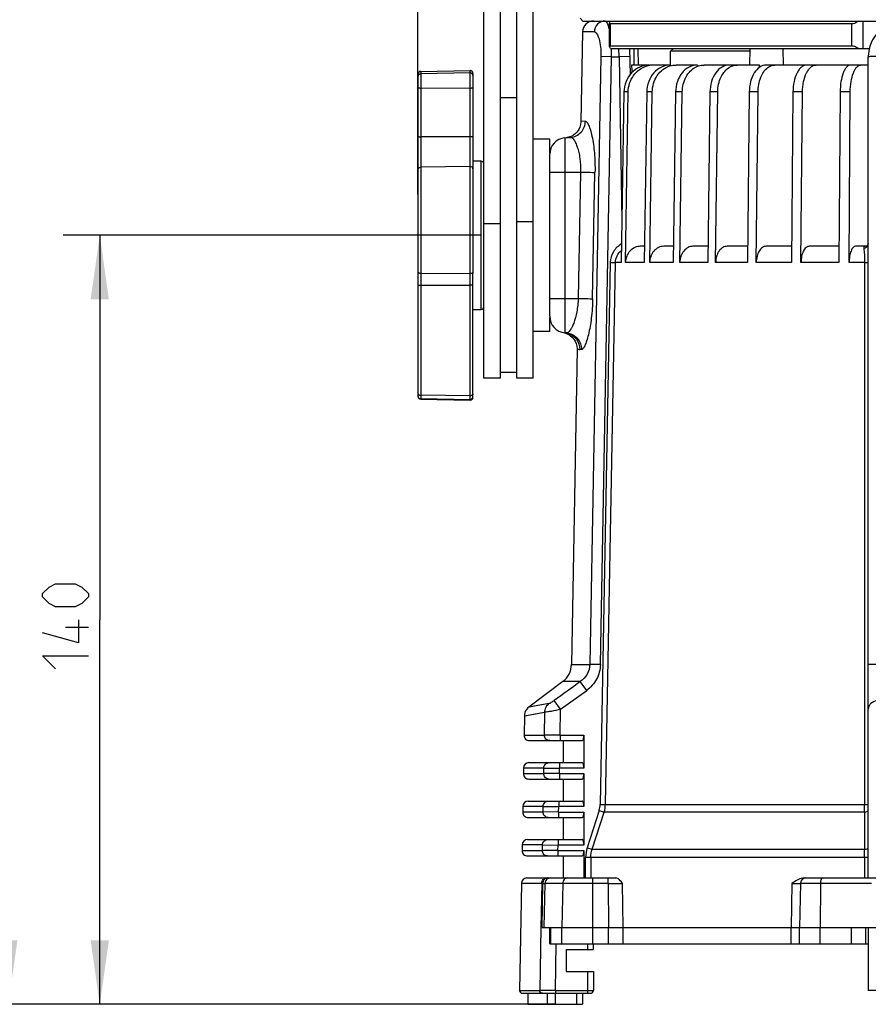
# Model space of a CAD drawing. Header units: millimetres. Extents: x 0 to 420, y 0 to 297.
# Tile 3 of 105: x 53 to 99, y 56 to 110. Entities that reach past the tile are written whole.
import ezdxf

# ---------------------------------------------------------------- set-up
doc = ezdxf.new("R2010")
doc.units = ezdxf.units.MM
doc.header["$LTSCALE"] = 23.1
doc.layers.get('0').update_dxf_attribs({"linetype": 'CONTINUOUS'})
doc.layers.add('DIM_PILOTEES', color=7, linetype='CONTINUOUS')
doc.styles.get("Standard").update_dxf_attribs({"font": 'txt', "width": 0.7})
doc.dimstyles.new('DIMSTYLE_1', dxfattribs={"dimtxt": 2.5, "dimasz": 3.5, "dimexe": 2, "dimexo": 0, "dimtad": 1, "dimlfac": 3.333333, "dimdsep": 46, "dimtxsty": 'Standard', "dimblk": '_FILLED', "dimblk1": '_FILLED', "dimblk2": '_FILLED', "dimcen": 0.09, "dimazin": 2, "dimtp": 0.5, "dimtm": 0.5, "dimtfac": 1, "dimtofl": 0, "dimtmove": 0, "dimatfit": 3, "dimldrblk": '_FILLED', "dimfxl": 0, "dimtolj": 1, "dimarcsym": 0})

# ---------------------------------------------------------------- blocks, each defined once
blk = doc.blocks.new('_FILLED')
at = {"color": 0, "linetype": 'ByBlock'}
blk.add_solid([(0, 0), (-1, 0.143), (-1, -0.143)], dxfattribs=at)
blk = doc.blocks.new('*D1')
at = {"layer": 'DIM_PILOTEES', "color": 2, "linetype": 'Continuous'}
for p, q in [((85.457, 153.375), (39.976, 153.375)), ((41.976, 153.375), (41.976, 104.625)), ((41.976, 55.875), (41.976, 104.625)), ((81.858, 55.875), (39.976, 55.875))]:
    blk.add_line(p, q, dxfattribs=at)
at = {"layer": 'DIM_PILOTEES', "color": 2, "linetype": 'Continuous', "xscale": 3.5, "yscale": 3.5, "zscale": 3.5}
for p, rotation in [((41.976, 153.375), 90), ((41.976, 55.875), 270)]:
    blk.add_blockref('_FILLED', p, dxfattribs=dict(at, rotation=rotation))
at = {"layer": 'DIM_PILOTEES', "color": 2, "linetype": 'Continuous', "insert": (38.851, 104.625), "char_height": 2.5, "width": 8.30357, "attachment_point": 2, "rotation": 90, "line_spacing_factor": 0.9}
blk.add_mtext('{\\ftxt;\\W0.0001;\\H0.0001;\\~}{\\ftxt;\\W2.2142857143;\\H2.5; }{\\ftxt;\\W0.0001;\\H0.0001;\\~}', dxfattribs=at)
blk = doc.blocks.new('*D2')
at = {"layer": 'DIM_PILOTEES', "color": 2, "linetype": 'Continuous'}
for p, q in [((88.875, 130.875), (44.976, 130.875)), ((46.976, 130.875), (46.976, 93.375)), ((46.976, 55.875), (46.976, 93.375)), ((81.432, 55.875), (44.976, 55.875))]:
    blk.add_line(p, q, dxfattribs=at)
at = {"layer": 'DIM_PILOTEES', "color": 2, "linetype": 'Continuous', "xscale": 3.5, "yscale": 3.5, "zscale": 3.5}
for p, rotation in [((46.976, 130.875), 90), ((46.976, 55.875), 270)]:
    blk.add_blockref('_FILLED', p, dxfattribs=dict(at, rotation=rotation))
at = {"layer": 'DIM_PILOTEES', "color": 2, "linetype": 'Continuous', "insert": (43.851, 93.375), "char_height": 2.5, "width": 8.57143, "attachment_point": 2, "rotation": 90, "line_spacing_factor": 0.9}
blk.add_mtext('{\\ftxt;\\W0.0001;\\H0.0001;\\~}{\\ftxt;\\W2.2857142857;\\H2.5; }{\\ftxt;\\W0.0001;\\H0.0001;\\~}', dxfattribs=at)
blk = doc.blocks.new('*D3')
at = {"layer": 'DIM_PILOTEES', "color": 2, "linetype": 'Continuous'}
for p, q in [((74.357, 100.128), (74.357, 170.375)), ((137.957, 98.666), (137.957, 170.375)), ((74.357, 168.375), (106.157, 168.375)), ((137.957, 168.375), (106.157, 168.375))]:
    blk.add_line(p, q, dxfattribs=at)
at = {"layer": 'DIM_PILOTEES', "color": 2, "linetype": 'Continuous', "xscale": 3.5, "yscale": 3.5, "zscale": 3.5, "rotation": 180}
blk.add_blockref('_FILLED', (74.357, 168.375), dxfattribs=at)
at = {"layer": 'DIM_PILOTEES', "color": 2, "linetype": 'Continuous', "xscale": 3.5, "yscale": 3.5, "zscale": 3.5}
blk.add_blockref('_FILLED', (137.957, 168.375), dxfattribs=at)
at = {"layer": 'DIM_PILOTEES', "color": 2, "linetype": 'Continuous', "insert": (106.157, 171.5), "char_height": 2.5, "width": 8.03571, "attachment_point": 2, "line_spacing_factor": 0.9}
blk.add_mtext('{\\ftxt;\\W0.0001;\\H0.0001;\\~}{\\ftxt;\\W2.1428571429;\\H2.5; }{\\ftxt;\\W0.0001;\\H0.0001;\\~}', dxfattribs=at)
blk = doc.blocks.new('*D7')
at = {"layer": 'DIM_PILOTEES', "color": 2, "linetype": 'Continuous'}
for p, q in [((77.807, 97.875), (54.976, 97.875)), ((56.976, 97.875), (56.976, 76.875)), ((56.976, 55.875), (56.976, 76.875)), ((81.858, 55.875), (54.976, 55.875))]:
    blk.add_line(p, q, dxfattribs=at)
at = {"layer": 'DIM_PILOTEES', "color": 2, "linetype": 'Continuous', "xscale": 3.5, "yscale": 3.5, "zscale": 3.5}
for p, rotation in [((56.976, 97.875), 90), ((56.976, 55.875), 270)]:
    blk.add_blockref('_FILLED', p, dxfattribs=dict(at, rotation=rotation))
at = {"layer": 'DIM_PILOTEES', "color": 2, "linetype": 'Continuous', "insert": (53.851, 76.875), "char_height": 2.5, "width": 8.03571, "attachment_point": 2, "rotation": 90, "line_spacing_factor": 0.9}
blk.add_mtext('{\\ftxt;\\W0.0001;\\H0.0001;\\~}{\\ftxt;\\W2.1428571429;\\H2.5; }{\\ftxt;\\W0.0001;\\H0.0001;\\~}', dxfattribs=at)
blk = doc.blocks.new('*D9')
at = {"layer": 'DIM_PILOTEES', "color": 2, "linetype": 'Continuous'}
for p, q in [((88.157, 126.975), (49.976, 126.975)), ((51.976, 126.975), (51.976, 91.425)), ((51.976, 55.875), (51.976, 91.425)), ((80.357, 55.875), (49.976, 55.875))]:
    blk.add_line(p, q, dxfattribs=at)
at = {"layer": 'DIM_PILOTEES', "color": 2, "linetype": 'Continuous', "xscale": 3.5, "yscale": 3.5, "zscale": 3.5}
for p, rotation in [((51.976, 126.975), 90), ((51.976, 55.875), 270)]:
    blk.add_blockref('_FILLED', p, dxfattribs=dict(at, rotation=rotation))
at = {"layer": 'DIM_PILOTEES', "color": 2, "linetype": 'Continuous', "insert": (48.851, 91.425), "char_height": 2.5, "width": 8.57143, "attachment_point": 2, "rotation": 90, "line_spacing_factor": 0.9}
blk.add_mtext('{\\ftxt;\\W0.0001;\\H0.0001;\\~}{\\ftxt;\\W2.2857142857;\\H2.5; }{\\ftxt;\\W0.0001;\\H0.0001;\\~}', dxfattribs=at)

msp = doc.modelspace()

# ---------------------------------------------------------------- linework, layer by layer
at = {"color": 7, "linetype": 'Continuous'}
for p, q in [((77.9574, 90.0745), (77.9574, 145.8745)), ((78.8574, 90.0745), (78.8574, 145.8745)), ((79.7574, 90.0745), (79.7574, 145.5745)), ((80.6574, 90.0745), (80.6574, 145.5745)), ((83.21, 109.7245), (83.3574, 109.5745)), ((83.3574, 109.5745), (128.9574, 109.5745)), ((84.8191, 108.2245), (84.8191, 109.4245)), ((84.8485, 109.4245), (84.8485, 108.2245)), ((98.0473, 109.4245), (84.8485, 109.4245)), ((98.0473, 109.4245), (98.0473, 108.2245)), ((98.6574, 109.5745), (98.6574, 108.0745)), ((83.3475, 108.985), (83.2619, 104.0827)), ((83.9939, 108.985), (83.3475, 108.985)), ((84.8485, 108.2245), (98.0473, 108.2245)), ((84.3531, 107.635), (83.7456, 74.4367)), ((84.3199, 74.4262), (84.926, 107.6245)), ((84.926, 107.6245), (84.3531, 107.635)), ((84.871, 108.0745), (99.0126, 108.0745)), ((84.926, 107.6245), (85.3413, 107.6245)), ((85.3413, 107.6245), (85.3359, 108.0746)), ((85.9412, 107.635), (85.3413, 107.6245)), ((85.3413, 107.6245), (85.4976, 98.6731)), ((85.9582, 106.6631), (85.9336, 108.0745)), ((86.1743, 107.1745), (86.1586, 108.0745)), ((86.3993, 107.1745), (86.3836, 108.0745)), ((88.1574, 107.9245), (88.3074, 108.0745)), ((88.1574, 107.1745), (88.1574, 107.9245)), ((92.5048, 107.9245), (88.1574, 107.9245)), ((92.4917, 107.1745), (92.5074, 108.0745)), ((94.3231, 107.1745), (94.3074, 108.0745)), ((98.9574, 62.7745), (98.9574, 107.6245)), ((86.9966, 107.1745), (86.0274, 107.1745)), ((88.1541, 107.1745), (87.2263, 107.1745)), ((89.6196, 107.1745), (88.4541, 107.1745)), ((93.0077, 107.1745), (89.9849, 107.1745)), ((93.0061, 107.0486), (93.0077, 107.1745)), ((93.0061, 107.0486), (93.0077, 107.1745)), ((98.9574, 107.1745), (93.3697, 107.1745)), ((74.3574, 106.6748), (74.3574, 89.0743)), ((74.5048, 106.8247), (77.2048, 106.8719)), ((74.5048, 106.8247), (74.5048, 88.9243)), ((77.2048, 106.7454), (74.5048, 106.6989)), ((77.2048, 88.8772), (77.2048, 106.8719)), ((77.2074, 106.7454), (77.2048, 106.7454)), ((77.3574, 106.7219), (77.3574, 95.8549)), ((77.2074, 105.8958), (74.5048, 105.9163)), ((85.6109, 105.7008), (85.4607, 96.3903)), ((85.8401, 105.7007), (85.6113, 105.7007)), ((85.6904, 96.3903), (85.8405, 105.7008)), ((86.8552, 105.7008), (86.7144, 96.3903)), ((87.1546, 105.7007), (86.8557, 105.7007)), ((87.0144, 96.3903), (87.1552, 105.7008)), ((88.4297, 105.7008), (88.3007, 96.3903)), ((88.7943, 105.7007), (88.4303, 105.7007)), ((88.666, 96.3903), (88.7949, 105.7008)), ((90.3075, 105.7008), (90.1926, 96.3903)), ((90.731, 105.7007), (90.3083, 105.7007)), ((90.6169, 96.3903), (90.7318, 105.7008)), ((92.4566, 105.7008), (92.3576, 96.3903)), ((92.9317, 105.7007), (92.4574, 105.7007)), ((92.8336, 96.3903), (92.9326, 105.7008)), ((94.84, 105.7008), (94.7588, 96.3903)), ((95.3587, 105.7007), (94.841, 105.7007)), ((95.2784, 96.3903), (95.3596, 105.7008)), ((97.4171, 105.7008), (97.3549, 96.3903)), ((97.9704, 105.7007), (97.4181, 105.7007)), ((97.9093, 96.3903), (97.9715, 105.7008)), ((79.7574, 105.3745), (78.8574, 105.3745)), ((83.5042, 104.1047), (83.2619, 104.0827)), ((77.2074, 103.2473), (74.5048, 103.2559)), ((81.5574, 103.1245), (80.6574, 103.1245)), ((81.5574, 102.3599), (81.5574, 103.1245)), ((82.3789, 103.1964), (82.6923, 103.2238)), ((82.3789, 103.1964), (82.3789, 92.5527)), ((82.5816, 103.2256), (82.4405, 103.2018)), ((81.5574, 93.4492), (81.5574, 102.2998)), ((77.8074, 101.9245), (77.3574, 101.9245)), ((77.8074, 93.8245), (77.8074, 101.9245)), ((77.2048, 101.6291), (74.5048, 101.5869)), ((77.2074, 101.6291), (77.2048, 101.6291)), ((81.5574, 101.3245), (83.2377, 101.3245)), ((83.2377, 101.3245), (83.1098, 94.4245)), ((83.9001, 94.4088), (84.0268, 101.3088)), ((77.9574, 98.5229), (78.8574, 98.5229)), ((79.7574, 98.6266), (80.6574, 98.6266)), ((86.7278, 97.2745), (86.5218, 97.2745)), ((88.313, 97.2745), (87.7938, 97.2745)), ((90.2035, 97.2745), (89.38, 97.2745)), ((92.367, 97.2745), (91.2532, 97.2745)), ((94.7665, 97.2745), (93.3815, 97.2745)), ((97.3608, 97.2745), (95.7284, 97.2745)), ((98.938, 97.2745), (98.2537, 97.2745)), ((98.8451, 97.2745), (98.845, 97.2745)), ((84.8598, 96.3955), (84.3127, 66.7937)), ((84.597, 66.7884), (85.1422, 96.3903)), ((84.8598, 96.3955), (85.1422, 96.3903)), ((85.4603, 96.3902), (85.1427, 96.3902)), ((86.7139, 96.3902), (85.6908, 96.3902)), ((88.3001, 96.3902), (87.015, 96.3902)), ((90.1918, 96.3902), (88.6667, 96.3902)), ((92.3568, 96.3902), (90.6176, 96.3902)), ((94.7578, 96.3902), (92.8345, 96.3902)), ((97.3539, 96.3902), (95.2793, 96.3902)), ((98.757, 96.3902), (97.9103, 96.3902)), ((74.5048, 95.805), (77.2048, 95.7815)), ((77.2074, 95.7815), (77.2048, 95.7815)), ((77.3574, 95.8549), (77.3574, 95.7869)), ((77.3574, 89.0272), (77.3574, 95.787)), ((74.5048, 95.1483), (77.2074, 95.1447)), ((81.5574, 94.4245), (83.1098, 94.4245)), ((77.3574, 93.8245), (77.8074, 93.8245)), ((81.5574, 92.6245), (81.5574, 93.3883)), ((81.5574, 92.6245), (80.6574, 92.6245)), ((82.3013, 92.5626), (82.4204, 92.5331)), ((82.3789, 92.5527), (82.4723, 92.5445)), ((82.4204, 92.5331), (82.5511, 92.4795)), ((83.0451, 91.6606), (82.7444, 74.4367)), ((83.2844, 91.6322), (83.1945, 91.6404)), ((79.7574, 90.3745), (78.8574, 90.3745)), ((78.8574, 90.0745), (77.9574, 90.0745)), ((80.6574, 90.0745), (79.7574, 90.0745)), ((77.2048, 89.109), (74.5048, 89.1392)), ((77.2048, 88.8956), (74.5048, 88.9426)), ((74.5048, 88.9243), (77.2048, 88.8772)), ((77.2074, 89.1089), (77.2048, 89.109)), ((77.2074, 88.8955), (77.2048, 88.8956)), ((82.7444, 74.4367), (83.7457, 74.4367)), ((84.3201, 74.4262), (83.7456, 74.4367)), ((82.2668, 73.4993), (80.4108, 72.1007)), ((83.2259, 73.4993), (82.2668, 73.4993)), ((83.5725, 73.0201), (83.2259, 73.4993)), ((82.1447, 71.9849), (83.5725, 73.0201)), ((81.5091, 72.2951), (80.4108, 72.1007)), ((80.8085, 72.1708), (80.4551, 72.1085)), ((82.1447, 71.9849), (81.7965, 72.4641)), ((80.1719, 71.6319), (80.1536, 70.5798)), ((80.1719, 71.6319), (80.672, 71.7187)), ((80.172, 71.6317), (81.2917, 71.8274)), ((81.2686, 70.5798), (81.2917, 71.8263)), ((82.1186, 70.5745), (82.1447, 71.9849)), ((80.1536, 70.5798), (81.2685, 70.5798)), ((82.1186, 70.5745), (81.2686, 70.5798)), ((82.1186, 70.5745), (82.1186, 70.2745)), ((82.1186, 70.5745), (83.4201, 70.5745)), ((83.4201, 70.5745), (83.4201, 68.7745)), ((80.4535, 70.2745), (83.3273, 70.2745)), ((82.3074, 69.0745), (82.3074, 70.2745)), ((80.4221, 69.0745), (83.3273, 69.0745)), ((82.0853, 69.0745), (82.0853, 68.7745)), ((80.1222, 68.7798), (80.1169, 68.4798)), ((80.1169, 68.4798), (81.2295, 68.4798)), ((81.2351, 68.7798), (80.1222, 68.7798)), ((81.2296, 68.4798), (81.2351, 68.7798)), ((82.0798, 68.4745), (81.2296, 68.4798)), ((81.2351, 68.7798), (82.0853, 68.7745)), ((82.0798, 68.4745), (82.0853, 68.7745)), ((82.0798, 68.4745), (82.0798, 68.1745)), ((82.0798, 68.4745), (83.4201, 68.4745)), ((83.4201, 68.7745), (82.0853, 68.7745)), ((83.4201, 68.4745), (83.4201, 66.6745)), ((80.4169, 68.1745), (83.3273, 68.1745)), ((82.3074, 66.9745), (82.3074, 68.1745)), ((80.3855, 66.9745), (83.3273, 66.9745)), ((82.0465, 66.9745), (82.0465, 66.6745)), ((84.3127, 66.7937), (84.597, 66.7884)), ((84.5964, 66.7885), (98.7548, 66.7885)), ((80.0855, 66.6798), (80.0803, 66.3798)), ((80.0803, 66.3798), (81.1905, 66.3798)), ((81.1961, 66.6798), (80.0855, 66.6798)), ((81.1906, 66.3798), (81.1962, 66.6798)), ((82.041, 66.3745), (81.1906, 66.3798)), ((81.1962, 66.6798), (82.0465, 66.6745)), ((82.041, 66.3745), (82.0465, 66.6745)), ((82.041, 66.3745), (82.041, 66.0745)), ((82.041, 66.3745), (83.4201, 66.3745)), ((83.4201, 66.6745), (82.0465, 66.6745)), ((83.4201, 66.3745), (83.4201, 64.5745)), ((84.2575, 66.4638), (83.6002, 64.4266)), ((83.873, 64.3387), (84.5284, 66.3762)), ((84.2575, 66.4638), (84.5284, 66.3762)), ((98.7503, 66.3761), (84.5289, 66.3761)), ((80.3802, 66.0745), (83.3273, 66.0745)), ((82.3074, 64.8745), (82.3074, 66.0745)), ((80.0488, 64.5798), (80.0436, 64.2798)), ((81.1571, 64.5798), (80.0488, 64.5798)), ((80.3488, 64.8745), (83.3273, 64.8745)), ((81.1516, 64.2798), (81.1572, 64.5798)), ((81.1572, 64.5798), (82.0077, 64.5745)), ((82.0022, 64.2745), (82.0077, 64.5745)), ((82.0077, 64.8745), (82.0077, 64.5745)), ((83.4201, 64.5745), (82.0077, 64.5745)), ((80.0436, 64.2798), (81.1516, 64.2798)), ((82.0022, 64.2745), (81.1516, 64.2798)), ((82.0022, 64.2745), (82.0022, 63.9745)), ((82.0022, 64.2745), (83.4201, 64.2745)), ((83.4201, 64.2745), (83.4201, 62.7745)), ((83.6024, 64.4259), (83.873, 64.3387)), ((83.8724, 64.3389), (98.7479, 64.3389)), ((80.3436, 63.9745), (83.3273, 63.9745)), ((82.3074, 62.7745), (82.3074, 63.9745)), ((98.9574, 63.9004), (83.5173, 63.9004)), ((83.5173, 62.7745), (83.5173, 63.9004)), ((83.8021, 63.9004), (83.8021, 62.7745)), ((98.7517, 63.9004), (98.7517, 62.7745)), ((80.0122, 62.4798), (79.91, 56.6272)), ((81.1182, 62.4798), (80.0122, 62.4798)), ((80.3121, 62.7745), (85.171, 62.7745)), ((81.1182, 62.4798), (81.0735, 60.0756)), ((81.1182, 62.4798), (81.1765, 62.4794)), ((81.1328, 60.0745), (81.1764, 62.4794)), ((81.1764, 62.4794), (81.2993, 62.4798)), ((81.2565, 60.0745), (81.2993, 62.4798)), ((84.7476, 62.4798), (81.2992, 62.4798)), ((82.2628, 62.4798), (82.224, 60.0745)), ((83.8889, 62.7745), (83.8889, 59.1745)), ((84.7476, 62.4798), (84.7476, 62.7745)), ((84.7476, 62.4798), (84.7708, 60.0745)), ((85.5582, 60.0745), (85.5359, 62.4745)), ((94.7838, 62.4745), (94.7434, 60.0745)), ((95.2494, 62.4798), (95.2074, 60.0745)), ((99.1277, 62.4798), (95.2494, 62.4798)), ((95.4722, 62.7745), (116.8426, 62.7745)), ((96.3392, 62.4798), (96.3233, 60.0745)), ((81.0735, 60.0756), (81.0096, 56.6272)), ((81.1327, 60.0745), (99.4295, 60.0745)), ((81.5652, 59.1745), (81.5652, 60.0745)), ((81.5957, 60.0745), (81.5957, 59.1745)), ((82.224, 59.1745), (82.224, 60.0745)), ((84.7709, 59.1745), (84.7709, 60.0745)), ((85.5582, 59.1745), (85.5582, 60.0745)), ((94.7436, 59.1745), (94.7436, 60.0745)), ((95.2074, 59.1745), (95.2074, 60.0745)), ((96.3233, 59.1745), (96.3233, 60.0745)), ((98.0186, 60.0745), (98.0186, 59.1745)), ((98.8074, 60.0745), (98.8074, 59.1745)), ((98.9574, 60.0745), (98.9574, 56.6245)), ((81.5652, 59.1745), (98.9574, 59.1745)), ((81.861, 56.6245), (81.908, 59.1745)), ((83.6409, 58.8745), (83.6409, 59.1745)), ((83.9409, 58.8745), (83.9409, 59.1745)), ((82.4574, 58.8745), (83.9409, 58.8745)), ((82.4574, 58.8745), (82.4574, 57.6745)), ((82.4574, 57.6745), (83.9409, 57.6745)), ((83.6409, 56.4745), (83.6409, 57.6745)), ((83.9409, 57.6745), (83.9409, 56.6245)), ((79.91, 56.6272), (81.0096, 56.6272)), ((80.06, 56.4745), (83.7906, 56.4745)), ((80.3574, 56.4745), (80.3574, 55.8745)), ((81.861, 56.6245), (81.0096, 56.6272)), ((81.4324, 55.8745), (81.4324, 56.4745)), ((81.8582, 56.4745), (81.8582, 55.8745)), ((81.861, 56.6245), (83.9409, 56.6245)), ((81.861, 56.6245), (81.861, 56.4745)), ((83.0403, 55.8745), (83.0403, 56.4745)), ((83.3403, 56.4745), (83.3403, 55.8745)), ((80.3574, 55.8745), (83.3403, 55.8745))]:
    msp.add_line(p, q, dxfattribs=at)
for points in [[(83.2619, 104.0827), (83.2614, 104.064), (83.2441, 103.9196), (83.2042, 103.7809), (83.1427, 103.6506), (83.0611, 103.5316), (82.9616, 103.4272), (82.8467, 103.34), (82.7193, 103.2723), (82.5816, 103.2256)], [(98.9574, 97.4251), (98.9571, 97.4191), (98.9525, 97.3943), (98.9389, 97.3605), (98.9161, 97.3271), (98.8892, 97.3015), (98.8634, 97.2849), (98.8515, 97.2794)], [(82.5511, 92.4795), (82.6715, 92.4063), (82.7792, 92.315), (82.8715, 92.2077), (82.9459, 92.0872), (83.0004, 91.9566), (83.0338, 91.819), (83.0452, 91.677), (83.0451, 91.6606)], [(80.4108, 72.1007), (80.3603, 72.058), (80.2931, 71.9831), (80.2394, 71.8981), (80.2007, 71.8053), (80.178, 71.7072), (80.172, 71.6319)], [(81.5091, 72.2951), (81.1161, 72.2252), (80.8085, 72.1708)], [(80.672, 71.7187), (80.9516, 71.7672), (81.2917, 71.8263)]]:
    msp.add_lwpolyline(points, dxfattribs=at)
for centre, radius, start, end in [((83.9474, 108.9745), 0.6, 90, 179), ((100.9074, 107.6245), 1.95, 90, 180), ((76.0077, 107.7384), 8.919, 359.26828, 2.17259), ((87.2285, 105.8774), 1.2972, 98.11793, 106.01822), ((87.2268, 105.8902), 1.2844, 90.0191, 98.12257), ((90.0073, 106.1473), 1.0305, 108.55226, 117.37312), ((74.5074, 106.6748), 0.15, 91, 180), ((74.5044, 106.5508), 0.1471, 162.02165, 179.92865), ((74.505, 106.5504), 0.1477, 144.03782, 161.90808), ((77.2074, 106.7219), 0.15, 0, 91), ((77.2097, 106.5968), 0.1478, 18.29602, 36.3631), ((77.2103, 106.5973), 0.1471, 0.07376, 18.17866), ((82.4574, 102.2998), 0.9, 95, 180), ((77.8074, 101.7745), 0.15, 0, 90), ((77.8074, 93.9745), 0.15, 270, 360), ((82.4574, 93.4492), 0.9, 180, 265), ((82.3009, 91.666), 0.8899, 76.34799, 84.97003), ((74.5069, 89.0923), 0.1495, 180.02503, 188.93424), ((74.5074, 89.0743), 0.15, 180, 269), ((74.5072, 89.0925), 0.1499, 188.96655, 269.04561), ((77.2074, 89.0272), 0.15, 269, 360), ((77.2075, 89.0455), 0.1499, 269.95615, 350.93213), ((77.2078, 89.0453), 0.1495, 350.96501, 359.97411), ((81.5446, 74.4576), 1.2, 307, 359), ((80.4535, 70.5745), 0.3, 179, 270), ((80.4221, 68.7745), 0.3, 90, 179), ((80.4169, 68.4745), 0.3, 179, 270), ((80.3855, 66.6745), 0.3, 90, 179), ((83.1683, 66.8157), 1.1447, 342.09315, 358.89631), ((83.135, 66.8161), 1.4617, 342.48205, 358.91797), ((77.4663, 66.8121), 21.2884, 358.82646, 359.93642), ((80.3802, 66.3745), 0.3, 179, 270), ((80.3488, 64.5745), 0.3, 90, 179), ((80.3436, 64.2745), 0.3, 179, 270), ((85.2435, 63.8982), 1.7262, 162.17408, 179.92854), ((74.4066, 63.9074), 24.3451, 359.98341, 1.0156), ((80.3121, 62.4745), 0.3, 90, 179), ((95.5493, 62.4745), 0.3, 90, 179), ((80.06, 56.6245), 0.15, 179, 270), ((83.7909, 56.6245), 0.15, 270, 360)]:
    msp.add_arc(centre, radius, start, end, dxfattribs=at)
msp.add_ellipse((86.3861, 133.7148), major_axis=(-0.502, 42.109), ratio=0.0206435, start_param=-4.030726, end_param=-4.0179107, dxfattribs=at)
for points, knots in [([(84.5768, 109.5745), (84.429, 109.5745), (84.1193, 109.4454), (83.9965, 109.1358), (83.9939, 108.985)], [0, 0, 0, 0, 0.4949616, 1, 1, 1, 1]), ([(84.5768, 109.5745), (84.6135, 109.5745), (84.6673, 109.5114), (84.7125, 109.4183), (84.7374, 109.3498), (84.7497, 109.3112)], [0, 0, 0, 0, 0.3392464, 0.6266382, 1, 1, 1, 1]), ([(84.7497, 109.3112), (84.7562, 109.2908), (84.7836, 109.198), (84.8049, 109.1035), (84.8194, 109.0297)], [0, 0, 0, 0, 0.2221041, 1, 1, 1, 1]), ([(84.8191, 109.4534), (84.8191, 109.4715), (84.8354, 109.5144), (84.857, 109.5524), (84.871, 109.5745)], [0, 0, 0, 0, 0.4092309, 1, 1, 1, 1]), ([(84.8485, 109.4245), (84.8407, 109.4245), (84.8231, 109.4284), (84.8191, 109.4459), (84.8191, 109.4534)], [0, 0, 0, 0, 0.5097976, 1, 1, 1, 1]), ([(98.4171, 109.5745), (98.3918, 109.5534), (98.2838, 109.4743), (98.1486, 109.4245), (98.0473, 109.4245)], [0, 0, 0, 0, 0.2454994, 1, 1, 1, 1]), ([(83.9939, 108.985), (84.0492, 108.9849), (84.1304, 108.8918), (84.1964, 108.7535), (84.2781, 108.5106), (84.3421, 108.1342), (84.3563, 107.8097), (84.3531, 107.635)], [0, 0, 0, 0, 0.1145818, 0.209571, 0.3304443, 0.6381544, 1, 1, 1, 1]), ([(84.8191, 108.1957), (84.8191, 108.2032), (84.8231, 108.2206), (84.8407, 108.2245), (84.8485, 108.2245)], [0, 0, 0, 0, 0.4902032, 1, 1, 1, 1]), ([(84.871, 108.0745), (84.857, 108.0966), (84.8354, 108.1347), (84.8191, 108.1776), (84.8191, 108.1957)], [0, 0, 0, 0, 0.5907671, 1, 1, 1, 1]), ([(98.0473, 108.2245), (98.1486, 108.2245), (98.2837, 108.1747), (98.3918, 108.0957), (98.4171, 108.0745)], [0, 0, 0, 0, 0.7545, 1, 1, 1, 1]), ([(99.3793, 107.635), (99.3258, 107.6347), (99.2476, 107.6341), (99.1479, 107.6325), (99.0834, 107.6316), (99.0324, 107.6293), (98.9909, 107.6297), (98.9735, 107.6249), (98.9574, 107.6271), (98.9574, 107.6245)], [0, 0, 0, 0, 0.3800353, 0.5552425, 0.709582, 0.8352547, 0.9271273, 0.9817693, 1, 1, 1, 1]), ([(86.9967, 107.1745), (86.8178, 107.1745), (86.4519, 107.096), (85.9947, 106.765), (85.6889, 106.2763), (85.614, 105.8931), (85.6109, 105.7008)], [0, 0, 0, 0, 0.2409093, 0.4871668, 0.7409125, 1, 1, 1, 1]), ([(85.8405, 105.7008), (85.8431, 105.8614), (85.8961, 106.1816), (86.1127, 106.6108), (86.4448, 106.9454), (86.7255, 107.0826), (86.8705, 107.1243)], [0, 0, 0, 0, 0.2573467, 0.5108164, 0.7583241, 1, 1, 1, 1]), ([(88.1542, 107.1745), (87.986, 107.1745), (87.6383, 107.0939), (87.2104, 106.7597), (86.927, 106.2719), (86.8581, 105.8927), (86.8552, 105.7008)], [0, 0, 0, 0, 0.2333955, 0.4767328, 0.7336375, 1, 1, 1, 1]), ([(87.1552, 105.7008), (87.1599, 106.0141), (87.2998, 106.4918), (87.7178, 106.9422), (87.9837, 107.0823), (88.1207, 107.1243)], [0, 0, 0, 0, 0.5167673, 0.7637188, 1, 1, 1, 1]), ([(89.6197, 107.1745), (89.4649, 107.1745), (89.1399, 107.0906), (88.7498, 106.7525), (88.4942, 106.2667), (88.4323, 105.8922), (88.4297, 105.7008)], [0, 0, 0, 0, 0.2231702, 0.4627541, 0.7240192, 1, 1, 1, 1]), ([(88.7949, 105.7008), (88.7988, 105.9828), (88.9227, 106.525), (89.3089, 106.9464), (89.5335, 107.0625)], [0, 0, 0, 0, 0.5273387, 1, 1, 1, 1]), ([(91.3682, 107.1745), (91.2292, 107.1745), (90.931, 107.0856), (90.5872, 106.7434), (90.3637, 106.261), (90.3099, 105.8916), (90.3075, 105.7008)], [0, 0, 0, 0, 0.2097958, 0.4448623, 0.7119099, 1, 1, 1, 1]), ([(90.7318, 105.7008), (90.7352, 105.981), (90.8388, 106.5057), (91.1827, 106.9422), (91.39, 107.0625)], [0, 0, 0, 0, 0.5390158, 1, 1, 1, 1]), ([(91.39, 107.0625), (91.4214, 107.0806), (91.5466, 107.1438), (91.6885, 107.1745), (91.7924, 107.1745)], [0, 0, 0, 0, 0.2586446, 1, 1, 1, 1]), ([(93.3697, 107.1745), (93.2486, 107.1745), (92.9812, 107.0777), (92.6922, 106.7325), (92.5038, 106.2552), (92.4586, 105.8911), (92.4566, 105.7008)], [0, 0, 0, 0, 0.1927554, 0.4227257, 0.6972186, 1, 1, 1, 1]), ([(92.9326, 105.7008), (92.9355, 105.9728), (93.0166, 106.4685), (93.2946, 106.9136), (93.4744, 107.045)], [0, 0, 0, 0, 0.5498312, 1, 1, 1, 1]), ([(93.4744, 107.045), (93.5028, 107.0657), (93.6142, 107.137), (93.7485, 107.1745), (93.8457, 107.1745)], [0, 0, 0, 0, 0.265649, 1, 1, 1, 1]), ([(95.59, 107.1745), (95.5409, 107.1745), (95.4368, 107.1531), (95.2945, 107.0636), (95.1663, 106.9237), (95.0096, 106.6635), (94.8781, 106.2489), (94.8417, 105.8905), (94.84, 105.7008)], [0, 0, 0, 0, 0.0825373, 0.1735031, 0.2781669, 0.3985121, 0.6812341, 1, 1, 1, 1]), ([(95.3596, 105.7008), (95.3613, 105.8905), (95.3977, 106.2489), (95.5293, 106.6635), (95.6859, 106.9237), (95.8141, 107.0636), (95.9564, 107.1531), (96.0605, 107.1745), (96.1096, 107.1745)], [0, 0, 0, 0, 0.3187672, 0.6014905, 0.7218354, 0.8264983, 0.917463, 1, 1, 1, 1]), ([(97.9911, 107.1745), (97.9531, 107.1745), (97.8693, 107.1509), (97.7614, 107.0592), (97.6648, 106.9198), (97.5446, 106.6571), (97.4459, 106.2441), (97.4184, 105.8901), (97.4171, 105.7008)], [0, 0, 0, 0, 0.067963, 0.1485275, 0.2482116, 0.3684857, 0.6622059, 1, 1, 1, 1]), ([(97.9715, 105.7008), (97.9727, 105.8901), (98.0003, 106.2441), (98.0989, 106.6571), (98.2191, 106.9198), (98.3157, 107.0592), (98.4236, 107.1509), (98.5074, 107.1745), (98.5455, 107.1745)], [0, 0, 0, 0, 0.3377958, 0.6315179, 0.7517917, 0.8514747, 0.9320374, 1, 1, 1, 1]), ([(74.3854, 106.6371), (74.3989, 106.6557), (74.4352, 106.687), (74.4817, 106.6985), (74.5048, 106.6989)], [0, 0, 0, 0, 0.4986526, 1, 1, 1, 1]), ([(77.3287, 106.6844), (77.315, 106.7031), (77.2779, 106.7344), (77.2307, 106.7454), (77.2074, 106.7454)], [0, 0, 0, 0, 0.498661, 1, 1, 1, 1]), ([(74.3574, 105.9818), (74.3574, 105.9608), (74.3974, 105.9332), (74.4495, 105.9201), (74.4858, 105.9165), (74.5048, 105.9163)], [0, 0, 0, 0, 0.3708358, 0.6647804, 1, 1, 1, 1]), ([(77.3574, 105.9612), (77.3574, 105.94), (77.3163, 105.9122), (77.2634, 105.8992), (77.2266, 105.8958), (77.2074, 105.8958)], [0, 0, 0, 0, 0.3707639, 0.6652041, 1, 1, 1, 1]), ([(82.6923, 103.2238), (82.9046, 103.2424), (83.3313, 103.4488), (83.5009, 103.89), (83.5042, 104.1047)], [0, 0, 0, 0, 0.4982104, 1, 1, 1, 1]), ([(83.5042, 104.1047), (83.5367, 104.1076), (83.5905, 104.0609), (83.6392, 103.9847), (83.7076, 103.846), (83.7855, 103.6127), (83.9084, 103.1086), (84.0123, 102.3302), (84.0338, 101.6659), (84.0272, 101.3088)], [0, 0, 0, 0, 0.0336653, 0.0611399, 0.0966521, 0.1914439, 0.3153098, 0.6313602, 1, 1, 1, 1]), ([(74.3574, 103.2833), (74.3574, 103.2782), (74.3757, 103.2688), (74.4042, 103.2629), (74.4513, 103.257), (74.4859, 103.256), (74.5048, 103.2559)], [0, 0, 0, 0, 0.0995458, 0.3154379, 0.6299257, 1, 1, 1, 1]), ([(77.3574, 103.2747), (77.3574, 103.2695), (77.3386, 103.2601), (77.3095, 103.2541), (77.2616, 103.2483), (77.2265, 103.2473), (77.2074, 103.2473)], [0, 0, 0, 0, 0.0995395, 0.3160889, 0.6309515, 1, 1, 1, 1]), ([(82.6923, 103.2238), (82.7229, 103.2265), (82.7996, 103.1901), (82.8883, 103.0779), (82.982, 102.905), (83.0698, 102.6718), (83.1465, 102.3859), (83.2266, 101.9332), (83.2443, 101.5718), (83.2376, 101.3245)], [0, 0, 0, 0, 0.0448275, 0.1125831, 0.208136, 0.3301125, 0.4753697, 0.6391924, 1, 1, 1, 1]), ([(74.3574, 101.4527), (74.3574, 101.4701), (74.3654, 101.5058), (74.4097, 101.5652), (74.4675, 101.5863), (74.5048, 101.5869)], [0, 0, 0, 0, 0.2391632, 0.4859998, 1, 1, 1, 1]), ([(77.3573, 101.4973), (77.357, 101.5146), (77.3483, 101.5502), (77.3028, 101.6088), (77.2447, 101.6291), (77.2074, 101.6291)], [0, 0, 0, 0, 0.2389847, 0.4859094, 1, 1, 1, 1]), ([(83.2377, 101.3245), (83.3214, 101.323), (83.5846, 101.3179), (83.8478, 101.3132), (84.0271, 101.3088)], [0, 0, 0, 0, 0.3183814, 1, 1, 1, 1]), ([(85.4758, 97.4021), (85.2986, 97.3016), (84.9867, 97.0108), (84.8635, 96.5988), (84.8598, 96.3955)], [0, 0, 0, 0, 0.5004345, 1, 1, 1, 1]), ([(98.7068, 97.1629), (98.7731, 97.1728), (98.9004, 97.2315), (98.9574, 97.3636), (98.9574, 97.4257)], [0, 0, 0, 0, 0.5191308, 1, 1, 1, 1]), ([(85.1427, 96.3902), (85.1451, 96.5144), (85.2091, 96.7656), (85.3732, 96.9642), (85.4702, 97.0434)], [0, 0, 0, 0, 0.4978303, 1, 1, 1, 1]), ([(86.5218, 97.2745), (86.4145, 97.2745), (86.1949, 97.2274), (85.9207, 97.0288), (85.7371, 96.7356), (85.6922, 96.5057), (85.6904, 96.3903)], [0, 0, 0, 0, 0.2409236, 0.4871695, 0.7408972, 1, 1, 1, 1]), ([(87.7938, 97.2745), (87.6929, 97.2745), (87.4842, 97.2262), (87.2276, 97.0256), (87.0575, 96.733), (87.0161, 96.5054), (87.0144, 96.3903)], [0, 0, 0, 0, 0.2334092, 0.4767373, 0.7336218, 1, 1, 1, 1]), ([(89.38, 97.2745), (89.2871, 97.2745), (89.0921, 97.2242), (88.8581, 97.0213), (88.7047, 96.7298), (88.6676, 96.5051), (88.666, 96.3903)], [0, 0, 0, 0, 0.2231831, 0.4627613, 0.7240031, 1, 1, 1, 1]), ([(91.2532, 97.2745), (91.1698, 97.2745), (90.9909, 97.2212), (90.7847, 97.0158), (90.6506, 96.7264), (90.6183, 96.5048), (90.6169, 96.3903)], [0, 0, 0, 0, 0.2098077, 0.4448728, 0.7118934, 1, 1, 1, 1]), ([(93.3815, 97.2745), (93.3088, 97.2745), (93.1484, 97.2165), (92.975, 97.0093), (92.8619, 96.723), (92.8348, 96.5044), (92.8336, 96.3903)], [0, 0, 0, 0, 0.192766, 0.4227405, 0.6972017, 1, 1, 1, 1]), ([(95.7284, 97.2745), (95.6673, 97.2745), (95.5279, 97.2091), (95.3923, 97.0021), (95.3009, 96.7197), (95.2794, 96.5041), (95.2784, 96.3903)], [0, 0, 0, 0, 0.1715549, 0.3962543, 0.6800098, 1, 1, 1, 1]), ([(98.2537, 97.2745), (98.2048, 97.2745), (98.1263, 97.2228), (98.0584, 97.1219), (97.9854, 96.9639), (97.9267, 96.7163), (97.91, 96.5039), (97.9093, 96.3903)], [0, 0, 0, 0, 0.1458338, 0.2458365, 0.36651, 0.6611182, 1, 1, 1, 1]), ([(98.7973, 97.2716), (98.7687, 97.2678), (98.7068, 97.2505), (98.7022, 97.187), (98.7068, 97.1629)], [0, 0, 0, 0, 0.5402183, 1, 1, 1, 1]), ([(98.7068, 97.1629), (98.7278, 97.0585), (98.7489, 96.8), (98.7567, 96.542), (98.757, 96.3902)], [0, 0, 0, 0, 0.4123616, 1, 1, 1, 1]), ([(98.757, 96.3902), (98.783, 96.3904), (98.8307, 96.391), (98.8873, 96.3916), (98.9224, 96.3931), (98.9416, 96.393), (98.9497, 96.3953), (98.9574, 96.3942), (98.9573, 96.3955)], [0, 0, 0, 0, 0.3885656, 0.7165983, 0.8383172, 0.926963, 0.981226, 1, 1, 1, 1]), ([(74.3574, 95.8798), (74.3574, 95.8696), (74.3683, 95.8465), (74.4028, 95.8239), (74.4499, 95.8087), (74.4858, 95.8052), (74.5048, 95.805)], [0, 0, 0, 0, 0.1712725, 0.395918, 0.6798046, 1, 1, 1, 1]), ([(77.3573, 95.8549), (77.357, 95.8446), (77.3452, 95.8217), (77.3101, 95.7996), (77.2625, 95.7848), (77.2264, 95.7815), (77.2074, 95.7815)], [0, 0, 0, 0, 0.1713346, 0.3970248, 0.6811801, 1, 1, 1, 1]), ([(74.3574, 95.1595), (74.3574, 95.1583), (74.3624, 95.1565), (74.3698, 95.1549), (74.3838, 95.153), (74.4016, 95.1514), (74.4237, 95.1501), (74.4585, 95.1487), (74.4859, 95.1483), (74.5048, 95.1483)], [0, 0, 0, 0, 0.0239295, 0.0818165, 0.1739907, 0.297481, 0.4477135, 0.6192197, 1, 1, 1, 1]), ([(77.3574, 95.156), (77.3574, 95.1548), (77.3522, 95.1529), (77.3447, 95.1513), (77.3304, 95.1494), (77.3122, 95.1478), (77.2896, 95.1465), (77.2543, 95.1451), (77.2265, 95.1447), (77.2074, 95.1447)], [0, 0, 0, 0, 0.0239465, 0.0820574, 0.1745746, 0.2984298, 0.4489267, 0.6204599, 1, 1, 1, 1]), ([(83.1098, 94.4245), (83.1031, 94.1782), (83.0554, 93.7206), (82.9168, 93.1933), (82.7744, 92.8599), (82.6731, 92.6889), (82.5804, 92.5786), (82.5031, 92.5418), (82.4723, 92.5445)], [0, 0, 0, 0, 0.3589011, 0.6672726, 0.7898105, 0.8862898, 0.9549984, 1, 1, 1, 1]), ([(83.1098, 94.4245), (83.1933, 94.423), (83.4567, 94.4179), (83.72, 94.4132), (83.8997, 94.4088)], [0, 0, 0, 0, 0.3173849, 1, 1, 1, 1]), ([(83.8997, 94.4088), (83.8931, 94.0531), (83.8477, 93.3923), (83.7172, 92.6204), (83.5787, 92.1209), (83.4937, 91.8895), (83.4217, 91.7516), (83.371, 91.6761), (83.317, 91.6292), (83.2844, 91.6322)], [0, 0, 0, 0, 0.3676963, 0.6832492, 0.8073049, 0.9025637, 0.9383724, 0.9661322, 1, 1, 1, 1]), ([(82.4723, 92.5445), (82.5787, 92.5352), (82.7983, 92.4746), (83.074, 92.2652), (83.2502, 91.9662), (83.2864, 91.7401), (83.2844, 91.6322)], [0, 0, 0, 0, 0.2398545, 0.4983414, 0.757856, 1, 1, 1, 1]), ([(82.5109, 92.5307), (82.7057, 92.4835), (83.0691, 92.2473), (83.1981, 91.8365), (83.1945, 91.6404)], [0, 0, 0, 0, 0.5054216, 1, 1, 1, 1]), ([(83.0451, 91.6605), (83.045, 91.6597), (83.0501, 91.6605), (83.0552, 91.6577), (83.0679, 91.6563), (83.0921, 91.6517), (83.1354, 91.6461), (83.1727, 91.6421), (83.1945, 91.6401)], [0, 0, 0, 0, 0.0158313, 0.063157, 0.1417921, 0.2515782, 0.5640958, 1, 1, 1, 1]), ([(74.3574, 89.2353), (74.3574, 89.2226), (74.3668, 89.1948), (74.4012, 89.1641), (74.4491, 89.1442), (74.4857, 89.1394), (74.5048, 89.1392)], [0, 0, 0, 0, 0.1985158, 0.4301317, 0.7020826, 1, 1, 1, 1]), ([(77.3574, 89.2051), (77.3574, 89.1922), (77.3477, 89.1641), (77.3125, 89.1333), (77.2638, 89.1134), (77.2267, 89.1089), (77.2074, 89.1089)], [0, 0, 0, 0, 0.1981622, 0.4299305, 0.7022369, 1, 1, 1, 1]), ([(83.7457, 74.4367), (83.7422, 74.2542), (83.6391, 73.8832), (83.3778, 73.6048), (83.2259, 73.4993)], [0, 0, 0, 0, 0.4967178, 1, 1, 1, 1]), ([(84.3199, 74.4262), (84.3149, 74.1536), (84.1705, 73.603), (83.7935, 73.18), (83.5725, 73.0201)], [0, 0, 0, 0, 0.4998595, 1, 1, 1, 1]), ([(99.3838, 74.4367), (99.3288, 74.4364), (99.2486, 74.4358), (99.1469, 74.4342), (99.0819, 74.4332), (99.0311, 74.4309), (98.99, 74.4313), (98.973, 74.4266), (98.9573, 74.4287), (98.9574, 74.4262)], [0, 0, 0, 0, 0.3867085, 0.5628841, 0.716605, 0.8404024, 0.9299223, 0.9825979, 1, 1, 1, 1]), ([(81.2917, 71.8263), (81.2914, 71.9183), (81.3302, 72.0976), (81.4431, 72.242), (81.509, 72.2951)], [0, 0, 0, 0, 0.5207477, 1, 1, 1, 1]), ([(81.7965, 72.4641), (81.7404, 72.4234), (81.6616, 72.3691), (81.5641, 72.3159), (81.5251, 72.2979), (81.5091, 72.2951)], [0, 0, 0, 0, 0.6212842, 0.8537427, 1, 1, 1, 1]), ([(99.4617, 72.4641), (99.3305, 72.447), (99.1349, 72.3654), (98.9835, 72.1593), (98.9574, 72.0403), (98.9574, 71.9849)], [0, 0, 0, 0, 0.5292118, 0.7784668, 1, 1, 1, 1]), ([(82.1447, 71.9849), (81.9726, 71.9437), (81.7328, 71.893), (81.4477, 71.8437), (81.3361, 71.8287), (81.2917, 71.8263)], [0, 0, 0, 0, 0.6115323, 0.8462836, 1, 1, 1, 1]), ([(81.5518, 70.2745), (81.4782, 70.2745), (81.3225, 70.3444), (81.2673, 70.503), (81.2686, 70.5798)], [0, 0, 0, 0, 0.4896108, 1, 1, 1, 1]), ([(83.3273, 70.2745), (83.3409, 70.2745), (83.3727, 70.3035), (83.4093, 70.4046), (83.4201, 70.5024), (83.4201, 70.5745)], [0, 0, 0, 0, 0.1245797, 0.3392648, 1, 1, 1, 1]), ([(81.2351, 68.7798), (81.2364, 68.8548), (81.2941, 69.0079), (81.4463, 69.0745), (81.5185, 69.0745)], [0, 0, 0, 0, 0.5098593, 1, 1, 1, 1]), ([(83.4201, 68.7745), (83.4201, 68.8467), (83.4093, 68.9445), (83.3727, 69.0456), (83.3409, 69.0745), (83.3273, 69.0745)], [0, 0, 0, 0, 0.6607321, 0.8754111, 1, 1, 1, 1]), ([(81.5129, 68.1745), (81.4392, 68.1745), (81.2835, 68.2443), (81.2283, 68.403), (81.2296, 68.4798)], [0, 0, 0, 0, 0.4896519, 1, 1, 1, 1]), ([(83.3273, 68.1745), (83.3409, 68.1745), (83.3727, 68.2035), (83.4093, 68.3046), (83.4201, 68.4024), (83.4201, 68.4745)], [0, 0, 0, 0, 0.1245797, 0.3392648, 1, 1, 1, 1]), ([(81.1961, 66.6798), (81.1974, 66.7548), (81.2551, 66.9079), (81.4073, 66.9745), (81.4795, 66.9745)], [0, 0, 0, 0, 0.5098191, 1, 1, 1, 1]), ([(83.4201, 66.6745), (83.4201, 66.7467), (83.4093, 66.8445), (83.3727, 66.9456), (83.3409, 66.9745), (83.3273, 66.9745)], [0, 0, 0, 0, 0.6607321, 0.8754111, 1, 1, 1, 1]), ([(98.7549, 66.7884), (98.7822, 66.7886), (98.8308, 66.7892), (98.8883, 66.7898), (98.9227, 66.7913), (98.9416, 66.7913), (98.9492, 66.7934), (98.957, 66.7925), (98.9568, 66.7937)], [0, 0, 0, 0, 0.404504, 0.7249479, 0.8431898, 0.929519, 0.9821172, 1, 1, 1, 1]), ([(81.474, 66.0745), (81.401, 66.0745), (81.2471, 66.1427), (81.1905, 66.2986), (81.1905, 66.3745)], [0, 0, 0, 0, 0.4898534, 1, 1, 1, 1]), ([(83.3273, 66.0745), (83.3409, 66.0745), (83.3727, 66.1035), (83.4093, 66.2046), (83.4201, 66.3024), (83.4201, 66.3745)], [0, 0, 0, 0, 0.1245797, 0.3392648, 1, 1, 1, 1]), ([(98.7501, 66.3762), (98.7495, 66.0366), (98.7475, 65.3576), (98.7509, 64.6785), (98.7503, 64.339)], [0, 0, 0, 0, 0.5000674, 1, 1, 1, 1]), ([(98.7501, 66.3762), (98.794, 66.3806), (98.8627, 66.3927), (98.9348, 66.4218), (98.9508, 66.4442)], [0, 0, 0, 0, 0.6157783, 1, 1, 1, 1]), ([(81.1572, 64.5798), (81.1584, 64.6548), (81.2162, 64.808), (81.3684, 64.8745), (81.4406, 64.8745)], [0, 0, 0, 0, 0.5097791, 1, 1, 1, 1]), ([(83.4201, 64.5745), (83.4201, 64.6467), (83.4093, 64.7445), (83.3727, 64.8456), (83.3409, 64.8745), (83.3273, 64.8745)], [0, 0, 0, 0, 0.6607321, 0.8754111, 1, 1, 1, 1]), ([(81.435, 63.9745), (81.3621, 63.9745), (81.2081, 64.0427), (81.1515, 64.1986), (81.1515, 64.2745)], [0, 0, 0, 0, 0.4898936, 1, 1, 1, 1]), ([(83.3273, 63.9745), (83.3409, 63.9745), (83.3727, 64.0035), (83.4093, 64.1046), (83.4201, 64.2024), (83.4201, 64.2745)], [0, 0, 0, 0, 0.1245797, 0.3392648, 1, 1, 1, 1]), ([(98.7501, 64.3391), (98.7639, 64.3405), (98.8143, 64.3471), (98.8647, 64.3578), (98.8989, 64.372)], [0, 0, 0, 0, 0.2727169, 1, 1, 1, 1]), ([(98.8989, 64.372), (98.9048, 64.3745), (98.9235, 64.3833), (98.9417, 64.3954), (98.9502, 64.4071)], [0, 0, 0, 0, 0.3072549, 1, 1, 1, 1]), ([(81.1182, 62.4798), (81.1194, 62.5548), (81.1772, 62.708), (81.3295, 62.7745), (81.4017, 62.7745)], [0, 0, 0, 0, 0.5097387, 1, 1, 1, 1]), ([(81.2582, 62.6915), (81.2448, 62.677), (81.1988, 62.6151), (81.1773, 62.5364), (81.1765, 62.4794)], [0, 0, 0, 0, 0.2571334, 1, 1, 1, 1]), ([(81.4406, 62.7745), (81.4249, 62.7745), (81.357, 62.7678), (81.2936, 62.7298), (81.2582, 62.6915)], [0, 0, 0, 0, 0.2310154, 1, 1, 1, 1]), ([(81.5878, 62.7745), (81.5145, 62.7745), (81.3606, 62.7093), (81.3005, 62.555), (81.2992, 62.4798)], [0, 0, 0, 0, 0.4933206, 1, 1, 1, 1]), ([(82.5403, 62.7745), (82.4694, 62.7745), (82.3192, 62.7065), (82.264, 62.5546), (82.2628, 62.4798)], [0, 0, 0, 0, 0.4863379, 1, 1, 1, 1]), ([(84.7476, 62.4798), (84.8267, 62.4795), (85.0895, 62.4784), (85.3523, 62.4771), (85.5359, 62.4745)], [0, 0, 0, 0, 0.3010363, 1, 1, 1, 1]), ([(85.5359, 62.4745), (85.4794, 62.5432), (85.3845, 62.6642), (85.242, 62.7745), (85.171, 62.7745)], [0, 0, 0, 0, 0.5559306, 1, 1, 1, 1]), ([(94.7838, 62.4745), (94.8479, 62.475), (94.9388, 62.4757), (95.0522, 62.4768), (95.1196, 62.4775), (95.1731, 62.4783), (95.2091, 62.4785), (95.2296, 62.4793), (95.2405, 62.4788), (95.245, 62.4803), (95.2493, 62.4791), (95.2493, 62.4798)], [0, 0, 0, 0, 0.4129535, 0.5855706, 0.7312116, 0.846918, 0.9311073, 0.9609963, 0.9825422, 0.9955917, 1, 1, 1, 1]), ([(96.4532, 62.7745), (96.4141, 62.7745), (96.368, 62.6903), (96.3457, 62.5902), (96.3395, 62.5176), (96.3392, 62.4798)], [0, 0, 0, 0, 0.3561241, 0.6555643, 1, 1, 1, 1]), ([(81.1514, 56.4745), (81.1146, 56.4745), (81.0368, 56.5095), (81.009, 56.5887), (81.0096, 56.6272)], [0, 0, 0, 0, 0.489564, 1, 1, 1, 1]), ([(99.5653, 56.6272), (99.4834, 56.6271), (99.3664, 56.6269), (99.2196, 56.6265), (99.1307, 56.6262), (99.0596, 56.6257), (99.0113, 56.6258), (98.9837, 56.6249), (98.9691, 56.6257), (98.9632, 56.6237), (98.9574, 56.6254), (98.9574, 56.6245)], [0, 0, 0, 0, 0.4043788, 0.5770934, 0.7243416, 0.8426844, 0.9293914, 0.9601206, 0.9822001, 0.9955263, 1, 1, 1, 1])]:
    msp.add_open_spline(points, degree=3, knots=knots, dxfattribs=at)
for points in [[(88.1207, 107.1243), (88.2282, 107.1572), (88.3418, 107.1745), (88.4542, 107.1745)], [(89.6794, 107.1243), (89.7773, 107.157), (89.8817, 107.1745), (89.985, 107.1745)], [(98.845, 97.2745), (98.829, 97.2745), (98.8131, 97.2738), (98.7973, 97.2716)], [(98.7568, 96.3903), (98.7556, 86.523), (98.756, 76.6557), (98.7549, 66.7884)], [(83.2259, 73.4993), (82.7492, 73.1545), (82.2727, 72.8095), (81.7965, 72.4641)], [(83.8021, 63.9004), (83.8021, 64.0484), (83.8263, 64.1982), (83.8724, 64.3389)], [(95.3763, 62.7664), (95.1591, 62.7305), (94.9666, 62.5972), (94.7838, 62.4745)], [(95.4722, 62.7745), (95.4401, 62.7745), (95.4079, 62.7716), (95.3763, 62.7664)]]:
    msp.add_open_spline(points, degree=3, dxfattribs=at)
at = {"layer": 'DIM_PILOTEES', "color": 2, "linetype": 'Continuous'}
msp.add_line((56.3512, 76.4579), (55.1012, 76.4579), dxfattribs=at)
for points in [[(55.6369, 77.5888), (54.5655, 77.5888), (54.2083, 77.7674), (53.8512, 78.1246), (53.8512, 78.3031), (54.2083, 78.6603), (54.5655, 78.8388), (55.6369, 78.8388), (55.994, 78.6603), (56.3512, 78.3031), (56.3512, 78.1246), (55.994, 77.7674), (55.6369, 77.5888)], [(55.8155, 76.8746), (55.8155, 75.6246), (53.8512, 76.1603)], [(54.5655, 74.196), (53.8512, 74.9103), (56.3512, 74.9103)]]:
    msp.add_lwpolyline(points, dxfattribs=at)

# ---------------------------------------------------------------- dimensions: what is measured, and where the dimension line sits
dim = msp.add_linear_dim(base=(137.9574, 168.3745), p1=(74.3574, 100.1284), p2=(137.9574, 98.666), text='{\\ftxt;\\W0.0001;\\H0.0001;\\~}{\\ftxt;\\W2.1428571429;\\H2.5; }{\\ftxt;\\W0.0001;\\H0.0001;\\~}', dimstyle='DIMSTYLE_1', dxfattribs=at)
dim.commit()
dim.dimension.update_dxf_attribs({"geometry": '*D3', "text_midpoint": (105.8002, 168.3745), "dimtype": 160})
for base, p1, p2, angle, text, picture, middle in [((41.9762, 153.3745), (81.8582, 55.8745), (85.4574, 153.3745), 90, '{\\ftxt;\\W0.0001;\\H0.0001;\\~}{\\ftxt;\\W2.2142857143;\\H2.5; }{\\ftxt;\\W0.0001;\\H0.0001;\\~}', '*D1', (41.9762, 104.2674)), ((46.9762, 55.8745), (88.8747, 130.8745), (81.4324, 55.8745), 270, '{\\ftxt;\\W0.0001;\\H0.0001;\\~}{\\ftxt;\\W2.2857142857;\\H2.5; }{\\ftxt;\\W0.0001;\\H0.0001;\\~}', '*D2', (46.9762, 93.0174)), ((51.9762, 55.8745), (88.1574, 126.9745), (80.3574, 55.8745), 270, '{\\ftxt;\\W0.0001;\\H0.0001;\\~}{\\ftxt;\\W2.2857142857;\\H2.5; }{\\ftxt;\\W0.0001;\\H0.0001;\\~}', '*D9', (51.9762, 91.0674)), ((56.9762, 97.8746), (81.8582, 55.8745), (77.8074, 97.8746), 90, '{\\ftxt;\\W0.0001;\\H0.0001;\\~}{\\ftxt;\\W2.1428571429;\\H2.5; }{\\ftxt;\\W0.0001;\\H0.0001;\\~}', '*D7', (56.9762, 76.5174))]:
    dim = msp.add_linear_dim(base=base, p1=p1, p2=p2, angle=angle, text=text, dimstyle='DIMSTYLE_1', dxfattribs=at)
    dim.commit()
    dim.dimension.update_dxf_attribs({"geometry": picture, "text_midpoint": middle, "dimtype": 160})

doc.saveas('drawing.dxf')
